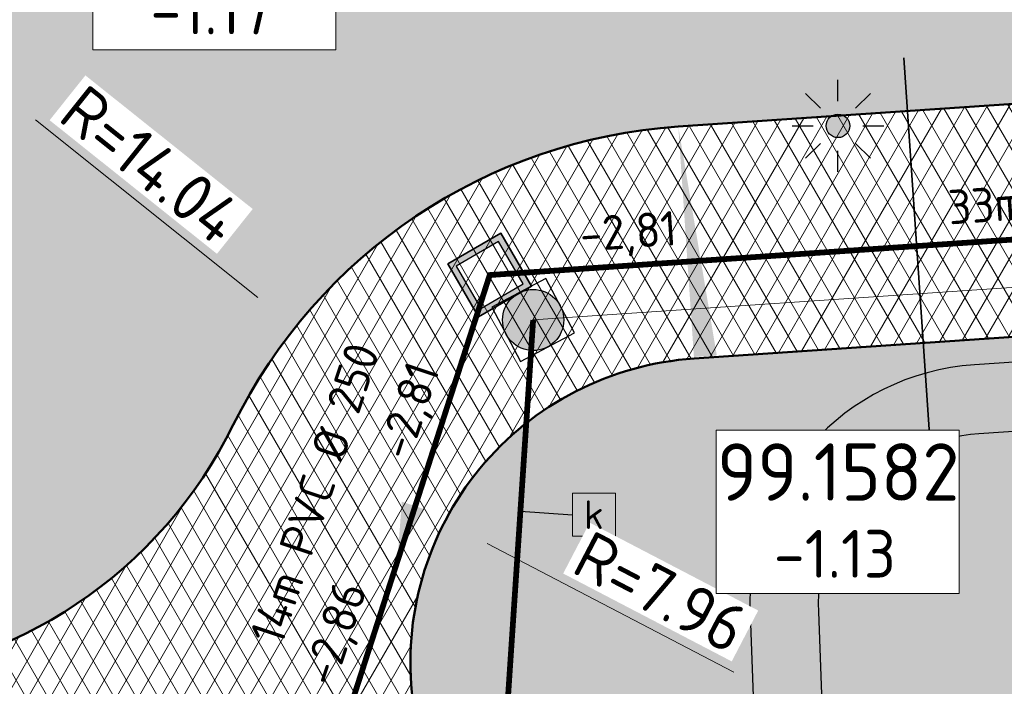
# Model space of a CAD drawing. Header units: metres. Extents: x 240159 to 241664, y 578380 to 583939.
# Tile 44 of 71: x 240594 to 240620, y 583702 to 583719. Entities that reach past the tile are written whole.
import ezdxf
from ezdxf.enums import TextEntityAlignment as Align

# ---------------------------------------------------------------- set-up
doc = ezdxf.new("R2010")
doc.units = ezdxf.units.M
doc.set_wipeout_variables(frame=1)
doc.linetypes.add('RI-HWA_HUISAANSLUITING', pattern=[4.8, 3, -1.8])
for name, color, linetype, lineweight in [('N-GV-GR-BOLLEN-A', 92, 'Continuous', 9), ('N-WE-IE-MEUBILAIR_WEGMEUBILAIR_LICHTMAST_MET_PASTEGEL-S', 7, 'Continuous', 25), ('N-WE-KL-MANTELBUIS-G', 7, 'KL-MANTELBUIS-N', 35), ('N-WE-KL-TRACE_WENSTRACE-A', 7, 'Continuous', 25), ('N-WE-RI-BOB-T', 7, 'Continuous', 13), ('N-WE-RI-MATERIAAL_DIAMETER_LENGTE-T', 7, 'Continuous', 13), ('N-WE-RI-STROOMRICHTING-S', 7, 'Continuous', 13), ('N-WE-VH-KANTVERHARDING-GD', 4, 'Continuous', 50), ('N-WE-VH-VERHARDING_ASFALT_DEKLAAG-A', 252, 'Continuous', 18), ('N-WE-VH-VERHARDING_HALFVERHARDING-A', 234, 'Continuous', 9), ('N-WE-VH-VERKANTING-S', 7, 'Continuous', 25), ('X-XX-AL-REFERENTIE-M', 7, 'Continuous', 18)]:
    doc.layers.add(name, color=color, linetype=linetype, lineweight=lineweight)
for name, color, linetype, lineweight, true_color in [('N-WE-RI-HWA_HUISAANSLUITING_PVC_125-G', 150, 'RI-HWA_HUISAANSLUITING', 25, 0x007fff), ('N-WE-RI-HWA_KOLK-S', 150, 'Continuous', 25, 0x007fff), ('N-WE-RI-HWA_PUTNUMMER-S', 150, 'Continuous', 13, 0x007fff), ('N-WE-RI-HWA_RIOOLPUT-S', 150, 'Continuous', 13, 0x007fff), ('N-WE-RI-HWA_TRANSPORTLEIDING_BETON_500-G', 150, 'Continuous', 20, 0x007fff), ('N-WE-RI-VWA_LEIDINGINFO-S', 20, 'Continuous', 13, 0xff3f00), ('N-WE-RI-VWA_PUTNUMMER-S', 20, 'Continuous', 13, 0xff3f00), ('N-WE-RI-VWA_RIOOLPUT-S', 20, 'Continuous', 13, 0xff3f00), ('N-WE-RI-VWA_TRANSPORTLEIDING_BETON_500-G', 20, 'Continuous', 20, 0xff3f00)]:
    doc.layers.add(name, color=color, linetype=linetype, lineweight=lineweight, true_color=true_color)
doc.styles.add('NLCS-ISO', font='NLCS-ISO.ttf')
doc.styles.add('NLCS-ISO-ANNOTATIEF-T25', font='NLCS-ISO.ttf', dxfattribs={"height": 2.5})
doc.linetypes.add('KL-MANTELBUIS-N', pattern='A,0,-2,[80,NLCS.SHX,S=1,R=0,X=0,Y=0],-2', length=4)
doc.dimstyles.new('NLCS-ANNOTATIEF-T25-PIJL_L2_H1', dxfattribs={"dimtxt": 2.5, "dimasz": 2.5, "dimexe": 2, "dimexo": 2, "dimgap": 0.7, "dimtad": 1, "dimzin": 0, "dimdsep": 46, "dimtxsty": 'NLCS-ISO-ANNOTATIEF-T25', "dimcen": 0, "dimdle": 2, "dimclrd": 256, "dimclre": 256, "dimclrt": 256, "dimadec": 1, "dimazin": 0, "dimtfac": 1, "dimtdec": 3, "dimtofl": 0, "dimtmove": 0, "dimatfit": 3, "dimfxl": 2, "dimfxlon": 1, "dimtfillclr": 256, "dimtolj": 1, "dimtzin": 0, "dimlwd": -1, "dimlwe": -1, "dimarcsym": 0})
pattern_1 = [(45, (0, 0), (-0.8749916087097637, 0.8749916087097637), [0.3, -0.937425]), (135, (0, 0), (-0.8749916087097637, -0.8749916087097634), [0.3, -0.937425])]

# ---------------------------------------------------------------- blocks, each defined once
blk = doc.blocks.new('*U28')
blk.add_solid([(4.999999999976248, 0.6000000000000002), (4.999999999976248, 1.480297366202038e-16), (-1.040000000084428, -7.342274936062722e-16)])
blk = doc.blocks.new('*U92')
at = {"lineweight": -3}
h = blk.add_hatch(color=256, dxfattribs=at)
h.dxf.hatch_style = 1
h.paths.add_polyline_path([(-0.7243216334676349, -2.733926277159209), (2.733926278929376, -0.7241543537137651), (0.7242989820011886, 2.734177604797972), (-2.73417760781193, 0.7244662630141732)])
h.paths.add_polyline_path([(-2.187352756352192, 0.5796126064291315), (0.5793612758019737, 2.18749738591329), (2.187246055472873, -0.5792166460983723), (-0.5794679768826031, -2.187101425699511)], flags=16)
at = {"lineweight": -3, "flags": 128}
for points in [[(0.7242149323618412, 2.734322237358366), (-2.73417760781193, 0.7244662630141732), (-0.7243216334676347, -2.73392627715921), (2.734070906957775, -0.7240703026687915)], [(-0.7244662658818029, -2.734010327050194), (-2.73417760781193, 0.7244662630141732), (0.7242989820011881, 2.734177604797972), (2.734010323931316, -0.7242989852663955)], [(0.5793612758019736, 2.187497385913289), (-2.187352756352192, 0.5796126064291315), (-0.5794679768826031, -2.187101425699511), (2.187246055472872, -0.5792166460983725)]]:
    blk.add_lwpolyline(points, close=True, dxfattribs=at)
blk = doc.blocks.new('*U91')
h = blk.add_hatch(color=256)
h.dxf.hatch_style = 1
h.paths.add_polyline_path([(-0.9372081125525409, 1.766816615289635, 1), (0.9372081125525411, -1.766816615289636, 1)])
at = {"lineweight": -3, "flags": 128}
blk.add_lwpolyline([(-2.704024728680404, 0.8296085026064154), (-0.8296085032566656, -2.704024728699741), (2.70402472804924, -0.8296085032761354), (0.8296085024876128, 2.704024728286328)], close=True, dxfattribs=at)
at = {"lineweight": -3}
blk.add_circle((0, 0), 1.999999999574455, dxfattribs=at)
blk = doc.blocks.new('SRI-PUTNUMMER-SO')
blk.add_wipeout([(-18.26290233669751, 4.251051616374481), (-5.557298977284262, 4.251051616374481), (-5.557298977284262, -4.288829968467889), (-18.26290233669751, -4.288829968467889)])
blk.add_lwpolyline([(-18.26290233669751, 4.251051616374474), (-5.557298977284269, 4.251051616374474), (-5.557298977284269, -4.28882996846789), (-18.26290233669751, -4.28882996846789)], close=True)
at = {"ltscale": 0.1, "style": 'NLCS-ISO'}
blk.add_attdef('PUTNR', text='', height=3.5, dxfattribs=at).set_placement((-11.88078932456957, 2.058605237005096), align=Align.MIDDLE_CENTER)
blk.add_attdef('PUTHGT_001', (-15.75578932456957, -3.469912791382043), '', height=2.5, dxfattribs=at)
blk = doc.blocks.new('*U83')
at = {"color": 0}
blk.add_line((-0.3970031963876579, -1.195821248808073), (0.3970031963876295, 1.195821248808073), dxfattribs=at)
at = {"layer": 'N-WE-RI-STROOMRICHTING-S', "color": 0}
blk.add_solid([(-0.3970031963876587, -1.195821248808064), (0.9949138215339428, 0.9973196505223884), (-0.2009074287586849, 1.39432284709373)], dxfattribs=at)
at = {"layer": 'N-WE-RI-BOB-T', "color": 0, "style": 'NLCS-ISO'}
for tag, p in [('BOB_RECHTS', (0.3499928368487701, 6.22069750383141)), ('BOB_LINKS', (-3.522215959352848, -5.442859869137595))]:
    blk.add_attdef(tag, text='', height=1.799999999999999, rotation=71.63424177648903, dxfattribs=at).set_placement(p, align=Align.MIDDLE_CENTER)
at = {"layer": 'N-WE-RI-MATERIAAL_DIAMETER_LENGTE-T', "color": 0, "style": 'NLCS-ISO'}
blk.add_attdef('RIOOLINFO_001', (-7.530611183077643, -9.355290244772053), '', height=1.799999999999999, rotation=71.63424177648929, dxfattribs=at)
blk = doc.blocks.new('*U82')
at = {"layer": 'N-WE-RI-BOB-T', "color": 0, "style": 'NLCS-ISO'}
for tag, p in [('BOB_RECHTS', (24.79897624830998, 3.315976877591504)), ('BOB_LINKS', (-25.28029047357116, -0.08544015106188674))]:
    blk.add_attdef(tag, text='', height=1.799999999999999, rotation=3.885599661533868, dxfattribs=at).set_placement(p, align=Align.MIDDLE_CENTER)
at = {"layer": 'N-WE-RI-MATERIAAL_DIAMETER_LENGTE-T', "color": 0, "style": 'NLCS-ISO'}
blk.add_attdef('RIOOLINFO_001', (-11.83148179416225, 0.2108073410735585), '', height=1.799999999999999, rotation=3.88559966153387, dxfattribs=at)
blk = doc.blocks.new('N-SIE-WEG_LICHTMAST_SPOT-SO')
h = blk.add_hatch(color=256)
edge = h.paths.add_edge_path()
edge.add_arc((0, 0), 0.7698654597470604, 0, 360)
for p, q in [((-8.731149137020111e-10, 1.624763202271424), (-2.91038304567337e-10, 3.000000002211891)), ((-2.121320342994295, 2.121320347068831), (-1.148881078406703, 1.148881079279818)), ((1.148881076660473, 1.148881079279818), (2.121320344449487, 2.121320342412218)), ((-3.000000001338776, 4.656612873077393e-09), (-1.624763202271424, 2.328306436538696e-09)), ((1.624763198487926, -1.746229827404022e-09), (2.99999999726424, -1.164153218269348e-09)), ((-2.121320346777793, -2.121320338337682), (-1.148881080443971, -1.148881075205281)), ((1.148881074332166, -1.148881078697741), (2.12132034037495, -2.121320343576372)), ((-3.783497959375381e-09, -2.999999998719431), (-2.91038304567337e-09, -1.624763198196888))]:
    blk.add_line(p, q)
blk.add_circle((0, 0), 0.7698654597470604)
at = {"style": 'NLCS-ISO'}
blk.add_attdef('TYPE', text='', height=1.8, dxfattribs=at).set_placement((-2.91038304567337e-10, 3.000000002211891), align=Align.BOTTOM_CENTER)
blk = doc.blocks.new('N_lichtmast')
blk.add_blockref('N-SIE-WEG_LICHTMAST_SPOT-SO', (0, 0))
blk = doc.blocks.new('SRI-KOLK-SO')
at = {"color": 0, "linetype": 'ByBlock', "lineweight": 18}
blk.add_lwpolyline([(-1.125, -1.125), (1.125, -1.125), (1.125, 1.125), (-1.125, 1.125)], close=True, dxfattribs=at)
at = {"color": 0, "linetype": 'ByBlock', "lineweight": 18, "style": 'NLCS-ISO'}
blk.add_text('k', height=1.5, dxfattribs=at).set_placement((0, 0), align=Align.MIDDLE_CENTER)
blk = doc.blocks.new('*D125')
at = {"layer": 'Defpoints', "color": 0, "transparency": 16777216}
for p in [(240601.2867612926, 583711.2267210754), (240612.2601887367, 583702.468554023)]:
    blk.add_point(p, dxfattribs=at)
at = {"layer": 'X-XX-AL-REFERENTIE-M', "transparency": 16777216}
blk.add_line((240594.4869878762, 583716.6537904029), (240600.3097823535, 583712.0064724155), dxfattribs=at)
blk.add_solid([(240600.4397409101, 583712.1693022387), (240600.1798237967, 583711.8436425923), (240601.2867612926, 583711.2267210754)], dxfattribs=at)
at = {"layer": 'X-XX-AL-REFERENTIE-M', "transparency": 16777216, "insert": (240597.5181016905, 583715.4820506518), "char_height": 1.25, "attachment_point": 5, "rotation": 321.4057566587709, "style": 'NLCS-ISO-ANNOTATIEF-T25', "bg_fill": 3, "box_fill_scale": 1.1, "bg_fill_color": 256, "bg_fill_true_color": 13158600, "bg_fill_transparency": 0}
blk.add_mtext('\\A1;R=14.04', dxfattribs=at)
blk = doc.blocks.new('*D137')
at = {"layer": 'Defpoints', "color": 0, "transparency": 16777216}
blk.add_point((240605.2017575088, 583706.1482480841), dxfattribs=at)
at = {"layer": 'X-XX-AL-REFERENTIE-M', "transparency": 16777216}
blk.add_line((240612.760603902, 583702.2076781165), (240606.3101795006, 583705.5704066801), dxfattribs=at)
blk.add_solid([(240606.4064864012, 583705.7551436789), (240606.2138725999, 583705.3856696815), (240605.2017575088, 583706.1482480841)], dxfattribs=at)
at = {"layer": 'X-XX-AL-REFERENTIE-M', "transparency": 16777216, "insert": (240610.8503813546, 583704.3030494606), "char_height": 1.25, "attachment_point": 5, "rotation": 332.46611446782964, "style": 'NLCS-ISO-ANNOTATIEF-T25', "bg_fill": 3, "box_fill_scale": 1.1, "bg_fill_color": 256, "bg_fill_true_color": 13158600, "bg_fill_transparency": 0}
blk.add_mtext('\\A1;R=7.96', dxfattribs=at)
at = {"layer": 'Defpoints', "color": 0, "transparency": 16777216}
blk.add_point((240612.260188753, 583702.4685540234), dxfattribs=at)

msp = doc.modelspace()

# ---------------------------------------------------------------- hatches: boundary and pattern name
at = {"layer": 'N-GV-GR-BOLLEN-A'}
h = msp.add_hatch(dxfattribs=at)
h.set_pattern_fill('AGR-BOLLEN', color=256, scale=0.5, pattern_type=2)
h.set_pattern_definition(pattern_1)
h.paths.add_polyline_path([(240686.4738021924, 583735.5027480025), (240748.7250682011, 583739.7220478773, -0.460694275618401), (240763.6597089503, 583724.4750147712), (240761.2509854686, 583697.2903260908, 0.0669485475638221), (240762.1141369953, 583678.2587061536), (240765.8931251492, 583657.3753962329, -0.02784345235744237), (240768.6800483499, 583634.8960301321), (240773.4036751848, 583565.2039581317), (240779.9407531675, 583574.4024377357), (240778.5727305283, 583636.4877606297), (240794.9463711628, 583725.7893957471), (240796.5913103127, 583769.5615053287), (240796.7640477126, 583773.0565428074), (240793.2754688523, 583772.7827861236, -0.08418812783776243), (240757.1878100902, 583776.1784719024), (240741.3344086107, 583780.4263780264, 0.228323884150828), (240682.7118125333, 583765.2917002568, -0.000853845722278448), (240659.2292994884, 583745.64365328, -0.2200703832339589), (240596.2271510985, 583728.709437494), (240513.1545027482, 583743.5636042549, 0.5940481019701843), (240482.4603060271, 583699.4454581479), (240488.7676443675, 583688.3003269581), (240507.6896593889, 583654.8649333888, -0.1738144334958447), (240514.4771739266, 583598.583750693, -0.1185221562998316), (240502.532813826, 583574.0407626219), (240526.3765645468, 583548.3703444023), (240523.7122447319, 583587.6795394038, -0.05767841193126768), (240524.3248115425, 583600.5512942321), (240529.0221998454, 583629.1526581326, 0.1226499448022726), (240527.1005093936, 583652.7382912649), (240518.0823768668, 583679.4690425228, -0.4918730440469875), (240530.4362631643, 583697.9650339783), (240589.6787072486, 583701.9804002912, 0.2674744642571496), (240599.6652820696, 583708.6725790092, -0.26747446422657), (240611.3107563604, 583716.4764153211), (240665.6922921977, 583720.1623163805, 0.2920074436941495), (240674.3166188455, 583726.5285955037, -0.2920074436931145)])
h = msp.add_hatch(dxfattribs=at)
h.set_pattern_fill('AGR-BOLLEN', color=256, scale=0.5, pattern_type=2)
h.set_pattern_definition(pattern_1)
h.paths.add_polyline_path([(240613.1875624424, 583703.7188931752, -0.4056482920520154), (240619.0569045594, 583710.245974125), (240661.8040540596, 583713.1433134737), (240672.1157345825, 583713.8422241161, 0.1193285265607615), (240669.3512472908, 583714.3163654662), (240611.7219065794, 583710.4103329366, 0.4310258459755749), (240604.3620303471, 583701.4782541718), (240605.0157549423, 583696.2644591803), (240613.4407122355, 583696.8354904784)])
edge = h.paths.add_edge_path()
edge.add_line((240610.3176092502, 583653.9761872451), (240617.3946818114, 583654.4558608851))
edge.add_line((240617.3946818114, 583654.4558608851), (240617.577732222, 583649.9579432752))
edge.add_line((240617.577732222, 583649.9579432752), (240610.8306324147, 583649.5006347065))
edge.add_arc((240357.2032254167, 583622.6950386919), 255.0399999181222, 3.8774938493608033, 6.033129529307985, ccw=False)
edge.add_line((240611.6594180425, 583639.9417077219), (240614.2126681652, 583602.271227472))
edge.add_line((240614.2126681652, 583602.271227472), (240676.2378374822, 583606.4752028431))
edge.add_line((240676.2378374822, 583606.4752028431), (240671.3168014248, 583639.337903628))
edge.add_line((240671.3168014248, 583639.337903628), (240666.7197805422, 583707.1620399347))
edge.add_arc((240662.2300814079, 583706.8577346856), 4.500000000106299, 3.877493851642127, 93.87749384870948)
edge.add_line((240661.9257761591, 583711.3474338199), (240619.1786266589, 583708.4500944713))
edge.add_arc((240619.482931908, 583703.9603953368), 4.500000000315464, 93.87749385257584, 182.2135115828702)
edge.add_line((240614.986289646, 583703.7865897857), (240615.3036356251, 583695.1576269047))
edge.add_line((240615.3036356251, 583695.1576269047), (240613.5068974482, 583695.0358466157))
edge.add_line((240613.5068974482, 583695.0358466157), (240605.2400571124, 583694.475532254))
edge.add_line((240605.2400571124, 583694.475532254), (240609.4457228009, 583660.933152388))
edge.add_line((240609.4457228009, 583660.933152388), (240617.1234094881, 583661.4535347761))
edge.add_line((240617.1234094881, 583661.4535347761), (240617.3064598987, 583656.9556171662))
edge.add_line((240617.3064598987, 583656.9556171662), (240610.0064782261, 583656.4608350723))
edge.add_line((240610.0064782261, 583656.4608350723), (240610.2618082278, 583654.4244449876))
edge.add_arc((240357.2032254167, 583622.6950386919), 255.0399999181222, 7.0451779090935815, 7.1466581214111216, ccw=False)
edge = h.paths.add_edge_path()
edge.add_line((240678.683556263, 583654.099606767), (240672.1504173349, 583653.6568001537))
edge.add_line((240672.1504173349, 583653.6568001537), (240673.1077507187, 583639.5323679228))
edge.add_line((240673.1077507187, 583639.5323679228), (240678.0396196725, 583606.5973250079))
edge.add_line((240678.0396196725, 583606.5973250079), (240682.4036867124, 583606.893115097))
edge.add_line((240682.4036867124, 583606.893115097), (240682.539172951, 583607.0824839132))
edge.add_line((240682.539172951, 583607.0824839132), (240680.4180064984, 583622.9731264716))
edge.add_arc((240881.1773076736, 583649.7715327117), 202.5399999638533, 178.7755541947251, 187.6031955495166, ccw=False)
edge = h.paths.add_edge_path()
edge.add_line((240678.9320262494, 583674.162334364), (240670.7979495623, 583673.6110185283))
edge.add_line((240670.7979495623, 583673.6110185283), (240671.846112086, 583658.1464992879))
edge.add_line((240671.846112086, 583658.1464992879), (240678.8306795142, 583658.6199030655))
edge.add_arc((240881.1773364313, 583649.7715314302), 202.5400287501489, 177.4338369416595, 177.4961208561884, ccw=False)
edge.add_arc((240481.5784334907, 583667.6807415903), 197.4600000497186, 357.4338369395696, 361.8810626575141)
edge = h.paths.add_edge_path()
edge.add_line((240670.4936443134, 583678.1007176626), (240678.7330067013, 583678.6591696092))
edge.add_arc((240481.5784334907, 583667.6807415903), 197.4600000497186, 3.187187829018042, 6.287117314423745)
edge.add_line((240677.8508308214, 583689.3047482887), (240675.6784368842, 583709.0226928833))
edge.add_arc((240669.7542826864, 583708.3700083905), 5.960000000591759, 6.287117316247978, 39.83947681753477)
edge.add_line((240674.330622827, 583712.1882162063), (240666.3247649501, 583711.6455908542))
edge.add_arc((240662.2300814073, 583706.8577346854), 6.300000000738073, 3.877493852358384, 49.46218524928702, ccw=False)
edge.add_line((240668.5156601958, 583707.2837620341), (240670.4936443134, 583678.1007176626))
at = {"layer": 'N-WE-KL-TRACE_WENSTRACE-A', "transparency": 33554559}
h = msp.add_hatch(dxfattribs=at)
h.set_pattern_fill('AKL-TRACE', color=256, scale=0.5, pattern_type=2)
h.set_pattern_definition([(45, (0, 0), (-0.5303300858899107, 0.5303300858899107), [0.5]), (135, (0, 0), (-0.5303300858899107, -0.5303300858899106), [0.5])])
edge = h.paths.add_edge_path()
edge.add_line((240673.1077507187, 583639.5323679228), (240668.5156601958, 583707.2837620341))
edge.add_arc((240662.2300814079, 583706.8577346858), 6.300000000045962, 3.877493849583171, 93.8774938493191)
edge.add_line((240661.8040540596, 583713.1433134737), (240619.0569045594, 583710.245974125))
edge.add_arc((240619.4829319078, 583703.9603953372), 6.299999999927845, 93.87749384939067, 182.1968961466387)
edge.add_line((240613.1875624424, 583703.7188931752), (240613.4407122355, 583696.8354904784))
edge.add_line((240613.4407122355, 583696.8354904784), (240613.5068974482, 583695.0358466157))
edge.add_line((240613.5068974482, 583695.0358466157), (240615.3036356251, 583695.1576269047))
edge.add_line((240615.3036356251, 583695.1576269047), (240614.986289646, 583703.7865897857))
edge.add_arc((240619.4829319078, 583703.9603953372), 4.50000000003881, 93.87749384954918, 182.2135115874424, ccw=False)
edge.add_line((240619.1786266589, 583708.4500944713), (240661.9257761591, 583711.34743382))
edge.add_arc((240662.2300814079, 583706.8577346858), 4.500000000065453, 3.8774938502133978, 93.87749384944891, ccw=False)
edge.add_line((240666.7197805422, 583707.1620399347), (240671.3168014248, 583639.337903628))
edge.add_line((240671.3168014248, 583639.337903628), (240677.7256302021, 583596.5397164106))
edge.add_line((240677.7256302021, 583596.5397164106), (240679.516579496, 583596.7341807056))
edge.add_line((240679.516579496, 583596.7341807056), (240673.1077507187, 583639.5323679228))
at = {"layer": 'N-WE-VH-VERHARDING_ASFALT_DEKLAAG-A'}
h = msp.add_hatch(dxfattribs=at)
h.set_pattern_fill('AVH-ASFALT', color=256, scale=0.5, pattern_type=2)
h.set_pattern_definition([(59.99999999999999, (0, 0), (-0.4330127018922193, 0.2500000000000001), []), (120, (0, 0), (-0.4330127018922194, -0.2499999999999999), [])])
edge = h.paths.add_edge_path()
edge.add_line((240767.2555367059, 583566.0034579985), (240762.6139659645, 583634.4848799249))
edge.add_arc((240565.6059679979, 583621.1319656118), 197.4599999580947, 3.877493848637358, 10.25709480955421)
edge.add_line((240759.9102917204, 583656.2927586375), (240756.1313035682, 583677.1760685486))
edge.add_arc((240832.4321101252, 583690.9832593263), 77.53999998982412, 174.936480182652, 190.2570948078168, ccw=False)
edge.add_line((240755.1947128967, 583697.8269474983), (240757.6034363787, 583725.0116361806))
edge.add_arc((240749.6745005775, 583725.7141865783), 7.960000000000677, 354.9364801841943, 453.877493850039)
edge.add_line((240749.136218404, 583733.6559654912), (240686.8849523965, 583729.436665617))
edge.add_arc((240687.4232345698, 583721.4948867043), 7.959999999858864, 93.87749384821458, 186.2871173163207)
edge.add_line((240679.5111091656, 583720.6231805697), (240682.9002776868, 583689.8610632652))
edge.add_arc((240481.5784334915, 583667.68074159), 202.540000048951, -2.56616306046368, 6.287117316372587, ccw=False)
edge.add_arc((240881.1773076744, 583649.7715327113), 197.4599999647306, 177.433836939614, 187.6031955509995)
edge.add_line((240685.453343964, 583623.6452697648), (240687.833555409, 583605.8140009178))
edge.add_arc((240487.0742542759, 583579.0155946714), 202.5399999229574, 3.8774938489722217, 7.60319555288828, ccw=False)
edge.add_line((240689.1506236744, 583592.7120357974), (240691.1898158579, 583562.6259317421))
edge.add_line((240691.1898158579, 583562.6259317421), (240686.1214443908, 583562.2824049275))
edge.add_line((240686.1214443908, 583562.2824049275), (240684.0822522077, 583592.3685089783))
edge.add_arc((240487.0742543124, 583579.0155946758), 197.4599998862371, 3.877493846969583, 7.603195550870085)
edge.add_line((240682.7982179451, 583605.1418576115), (240680.4180064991, 583622.973126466))
edge.add_arc((240881.1773076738, 583649.7715327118), 202.5399999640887, 177.433836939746, 187.6031955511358, ccw=False)
edge.add_arc((240481.5784334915, 583667.6807415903), 197.4600000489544, 357.4338369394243, 366.2871173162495)
edge.add_line((240677.8508308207, 583689.3047482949), (240675.6784368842, 583709.022692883))
edge.add_arc((240669.754282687, 583708.3700083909), 5.959999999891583, 6.287117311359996, 93.87749385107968)
edge.add_line((240669.3512472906, 583714.3163654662), (240611.7219065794, 583710.4103329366))
edge.add_arc((240612.260188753, 583702.4685540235), 7.960000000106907, 93.87749384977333, 187.1466581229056)
edge.add_line((240604.3620303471, 583701.4782541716), (240610.2618082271, 583654.4244449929))
edge.add_arc((240357.2032254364, 583622.6950386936), 255.0399998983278, 3.8774938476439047, 7.146658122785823, ccw=False)
edge.add_line((240611.659418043, 583639.9417077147), (240617.2422023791, 583557.5736838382))
edge.add_line((240617.2422023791, 583557.5736838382), (240612.1738245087, 583557.2302514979))
edge.add_line((240612.1738245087, 583557.2302514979), (240606.5910465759, 583639.5981809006))
edge.add_arc((240357.2032254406, 583622.6950386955), 249.9599998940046, 3.877493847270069, 7.146658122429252)
edge.add_line((240605.2212749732, 583653.7924445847), (240600.5572141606, 583690.9907649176))
edge.add_arc((240594.6435176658, 583690.2492841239), 5.959999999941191, 7.146658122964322, 93.87749384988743)
edge.add_line((240594.2404822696, 583696.1956411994), (240530.8474133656, 583691.8989515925))
edge.add_arc((240531.385695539, 583683.9571726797), 7.959999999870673, 93.87749384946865, 198.6428112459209)
edge.add_line((240523.8433581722, 583681.4126202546), (240532.861490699, 583654.6818689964))
edge.add_arc((240480.7094494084, 583637.0873758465), 55.03999999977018, -9.326794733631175, 18.6428112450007, ccw=False)
edge.add_line((240535.0218224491, 583628.1673010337), (240530.3244341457, 583599.5659371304))
edge.add_arc((240579.6239646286, 583591.469154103), 49.96000001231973, 170.6732052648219, 183.8774938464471)
edge.add_line((240529.7783271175, 583588.0906896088), (240532.3191744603, 583550.6031991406))
edge.add_line((240532.3191744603, 583550.6031991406), (240527.2507360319, 583550.2596677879))
edge.add_arc((240521.3113999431, 583549.8432378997), 5.953916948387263, -29.812406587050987, 4.0106658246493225, ccw=False)
edge.add_line((240526.4773625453, 583546.883177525), (240523.7122447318, 583587.6795394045))
edge.add_arc((240579.6239646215, 583591.4691541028), 56.04000000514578, 170.6732052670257, 183.8774938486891, ccw=False)
edge.add_line((240524.3248115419, 583600.5512942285), (240529.0221998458, 583629.1526581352))
edge.add_arc((240480.7094494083, 583637.0873758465), 48.95999999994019, 350.6732052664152, 378.6428112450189)
edge.add_line((240527.1005093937, 583652.7382912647), (240518.0823768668, 583679.4690425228))
edge.add_arc((240531.3856955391, 583683.9571726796), 14.03999999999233, 93.87749384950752, 198.6428112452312, ccw=False)
edge.add_line((240530.4362631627, 583697.9650339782), (240589.6787072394, 583701.9804002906))
edge.add_arc((240588.8645216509, 583713.9928397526), 12.04000000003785, 273.8774937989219, 333.7759703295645)
edge.add_arc((240612.2601887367, 583702.4685540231), 14.03999999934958, 93.87749378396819, 153.7759703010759, ccw=False)
edge.add_line((240611.3107563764, 583716.4764153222), (240665.6922921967, 583720.1623163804))
edge.add_arc((240665.0187632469, 583730.0995171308), 9.959999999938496, 273.8774938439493, 338.9902833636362)
edge.add_arc((240687.4232345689, 583721.4948867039), 14.03999999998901, 93.87749384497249, 158.9902833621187, ccw=False)
edge.add_line((240686.4738021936, 583735.5027480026), (240748.7250682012, 583739.7220478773))
edge.add_arc((240749.6745005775, 583725.7141865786), 14.03999999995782, -5.063519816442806, 93.87749384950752, ccw=False)
edge.add_line((240763.6597089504, 583724.4750147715), (240761.2509854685, 583697.2903260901))
edge.add_arc((240832.4321101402, 583690.983259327), 71.46000000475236, 174.9364801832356, 190.2570948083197)
edge.add_line((240762.1141369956, 583678.2587061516), (240765.8931251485, 583657.3753962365))
edge.add_arc((240565.6059680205, 583621.1319656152), 203.5399999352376, 3.877493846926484, 10.25709480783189, ccw=False)
edge.add_line((240768.6800483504, 583634.8960301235), (240773.7296834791, 583560.3940537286))
edge.add_arc((240780.4125465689, 583564.7185121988), 7.96000000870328, 183.8774938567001, 212.9067714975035, ccw=False)
edge.add_line((240772.4707676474, 583564.1802300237), (240772.323908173, 583566.346984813))
edge.add_line((240772.323908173, 583566.346984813), (240767.2555367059, 583566.0034579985))
at = {"layer": 'N-WE-VH-VERHARDING_HALFVERHARDING-A'}
h = msp.add_hatch(dxfattribs=at)
h.set_pattern_fill('AVH-HALFVERHARDING', color=256, scale=0.25, pattern_type=2)
h.set_pattern_definition([(49.99999999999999, (0, 0), (1.793150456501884, -0.1568803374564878), [0.1875, -2.0625]), (355, (0, 0), (-0.3468783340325, 1.88048033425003), [0.15, -1.65]), (100.4514, (0.1494292, -0.01307335), (1.446273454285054, 1.723598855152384), [0.159350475, -1.75285528]), (46.18420000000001, (0, 0.5), (2.668102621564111, -0.4137975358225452), [0.28125, -3.09375]), (96.6356, (0.2223418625, 0.4655167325), (2.336656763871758, 2.435294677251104), [0.23902572, -2.6292825]), (351.1842, (0, 0.5), (2.336654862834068, 2.435296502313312), [0.225, -2.475]), (21, (0.25, 0.375), (1.492267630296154, -1.006547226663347), [0.1875, -2.0625]), (326.0000000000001, (0.25, 0.375), (0.6082883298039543, 1.812875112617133), [0.15, -1.65]), (71.4514, (0.3743555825, 0.291120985), (2.100556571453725, 0.806326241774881), [0.159350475, -1.75285528]), (37.50000000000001, (0, 0), (0.03039963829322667, 0.8322346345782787), [0, -1.63, 0, -1.675, 0, -1.65625]), (7.499999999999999, (0, 0), (0.6576738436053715, 0.9860292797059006), [0, -0.955, 0, -1.5925, 0, -0.63125]), (327.5, (-0.5575, 0), (1.334556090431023, -0.05638717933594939), [0, -0.625, 0, -1.95, 0, -2.5875]), (317.5, (-0.8075, 0), (1.457965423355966, 0.2502624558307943), [0, -0.8125, 0, -1.295, 0, -1.8375])])
h.paths.add_polyline_path([(240539.6805462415, 583638.6726289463), (240535.7253125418, 583638.7172235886, -0.02044822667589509), (240535.6745789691, 583634.217509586), (240539.9457098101, 583634.1693532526)])
h.paths.add_polyline_path([(240535.095426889, 583657.3235874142), (240532.2820838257, 583656.3992956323), (240532.861490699, 583654.6818689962, -0.01221062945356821), (240533.658277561, 583652.1147907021), (240536.5317098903, 583653.0588241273)])
h.paths.add_polyline_path([(240545.5309071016, 583692.8941773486), (240541.0412079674, 583692.5898720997), (240541.2413731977, 583689.63664778), (240545.731072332, 583689.9409530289)])
h.paths.add_polyline_path([(240555.0231940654, 583693.5375506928), (240550.5334949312, 583693.2332454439), (240550.7336601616, 583690.2800211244), (240555.2233592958, 583690.5843263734)])
h.paths.add_polyline_path([(240577.382659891, 583695.0530426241), (240572.8929607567, 583694.7487373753), (240573.0931259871, 583691.7955130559), (240577.5828251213, 583692.0998183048)])
h.paths.add_polyline_path([(240630.1726717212, 583711.6608988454), (240625.6829725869, 583711.3565935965), (240625.8831378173, 583708.4033692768), (240630.3728369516, 583708.7076745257)])
h.paths.add_polyline_path([(240637.5649328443, 583712.1619355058), (240633.0752337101, 583711.857630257), (240633.2753989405, 583708.9044059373), (240637.7650980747, 583709.2087111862)])
h.paths.add_polyline_path([(240654.9343031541, 583713.3392060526), (240650.4446040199, 583713.0349008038), (240650.6447692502, 583710.0816764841), (240655.1344683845, 583710.3859817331)])

# ---------------------------------------------------------------- linework, layer by layer
at = {"layer": 'N-WE-KL-MANTELBUIS-G', "linetype": 'KL-MANTELBUIS-N', "ltscale": 2}
msp.add_line((240617.2156395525, 583718.2764920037), (240617.9265360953, 583707.7879723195), dxfattribs=at)
at = {"layer": 'N-WE-KL-TRACE_WENSTRACE-A', "transparency": 33554559}
msp.add_lwpolyline([(240673.1077507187, 583639.5323679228), (240668.5156601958, 583707.2837620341, 0.4142135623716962), (240661.8040540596, 583713.1433134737), (240619.0569045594, 583710.245974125, 0.4056482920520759), (240613.1875624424, 583703.7188931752), (240613.4407122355, 583696.8354904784), (240613.5068974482, 583695.0358466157), (240615.3036356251, 583695.1576269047), (240614.986289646, 583703.7865897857, -0.4057327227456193), (240619.1786266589, 583708.4500944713), (240661.9257761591, 583711.34743382, -0.4142135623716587), (240666.7197805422, 583707.1620399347), (240671.3168014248, 583639.337903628), (240677.7256302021, 583596.5397164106), (240679.516579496, 583596.7341807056)], format="xyb", close=True, dxfattribs=at)
at = {"layer": 'N-WE-RI-HWA_HUISAANSLUITING_PVC_125-G'}
msp.add_line((240607.1793691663, 583706.4172190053), (240608.5387402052, 583706.3265425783), dxfattribs=at)
at = {"layer": 'N-WE-RI-HWA_TRANSPORTLEIDING_BETON_500-G'}
msp.add_line((240607.5129457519, 583711.4180154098), (240673.6429416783, 583715.9002099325), dxfattribs=at)
at = {"layer": 'N-WE-RI-HWA_TRANSPORTLEIDING_BETON_500-G', "const_width": 0.15, "flags": 128}
msp.add_lwpolyline([(240611.5767195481, 583655.3581074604), (240606.5981761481, 583697.7042934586), (240607.5129457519, 583711.4180154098)], dxfattribs=at)
at = {"layer": 'N-WE-RI-VWA_TRANSPORTLEIDING_BETON_500-G', "const_width": 0.15, "flags": 128}
msp.add_lwpolyline([(240609.1252323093, 583639.7699443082), (240602.0786790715, 583699.272730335), (240606.3763846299, 583712.5938488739), (240639.1238749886, 583714.8134259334), (240677.715015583, 583717.42907707)], dxfattribs=at)
at = {"layer": 'N-WE-VH-KANTVERHARDING-GD', "ltscale": 0.1}
for points in [[(240529.0221998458, 583629.1526581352, 0.122649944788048), (240527.1005093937, 583652.7382912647), (240518.0823768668, 583679.4690425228, -0.4918730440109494), (240530.4362631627, 583697.9650339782), (240589.6787072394, 583701.9804002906, 0.2674744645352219), (240599.6652820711, 583708.6725790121, -0.2674744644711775), (240611.3107563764, 583716.4764153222), (240665.6922921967, 583720.1623163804, 0.2920074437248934), (240674.3166188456, 583726.5285955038, -0.2920074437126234), (240686.4738021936, 583735.5027480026), (240748.7250682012, 583739.7220478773, -0.4606942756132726)], [(240680.4180064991, 583622.973126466, -0.04440134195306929), (240678.840417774, 583658.839860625, 0.03864894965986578), (240677.8508308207, 583689.3047482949), (240675.6784368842, 583709.022692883, 0.4019486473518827), (240669.3512472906, 583714.3163654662), (240611.7219065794, 583710.4103329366, 0.431025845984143), (240604.3620303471, 583701.4782541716), (240610.2618082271, 583654.4244449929, -0.01426538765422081), (240611.659418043, 583639.9417077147)]]:
    msp.add_lwpolyline(points, format="xyb", dxfattribs=at)

# ---------------------------------------------------------------- block references
at = {"layer": 'N-WE-IE-MEUBILAIR_WEGMEUBILAIR_LICHTMAST_MET_PASTEGEL-S', "xscale": 0.4, "yscale": 0.4, "zscale": 0.4}
msp.add_blockref('N_lichtmast', (240615.4889038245, 583716.495239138), dxfattribs=at)
at = {"layer": 'N-WE-RI-HWA_KOLK-S', "xscale": 0.5, "yscale": 0.5, "zscale": 0.5}
msp.add_blockref('SRI-KOLK-SO', (240609.1012402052, 583706.3265425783), dxfattribs=at)
at = {"layer": 'N-WE-RI-HWA_RIOOLPUT-S', "xscale": 0.4, "yscale": 0.4, "zscale": 0.4}
msp.add_blockref('*U91', (240607.5129457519, 583711.4180154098), dxfattribs=at)
at = {"layer": 'N-WE-RI-VWA_RIOOLPUT-S', "xscale": 0.4, "yscale": 0.4, "zscale": 0.4}
msp.add_blockref('*U92', (240606.3764234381, 583712.5938515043), dxfattribs=at)
at = {"layer": 'N-WE-VH-VERKANTING-S', "rotation": 273.8774938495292}
msp.add_blockref('*U28', (240611.3810847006, 583715.4387959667), dxfattribs=at)

# ---------------------------------------------------------------- next in the draw order: block references
at = {"layer": 'N-WE-RI-VWA_PUTNUMMER-S'}
ref = msp.add_blockref('SRI-PUTNUMMER-SO', (240605.1244666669, 583720.6255706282), dxfattribs=dict(at, xscale=0.5, yscale=0.5, zscale=0.5))
ref.add_attrib('PUTNR', '99.1530', dxfattribs={"layer": '0', "ltscale": 0.1, "height": 1.5, "style": 'NLCS-ISO'}).set_placement((240599.1840720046, 583721.6548732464), align=Align.MIDDLE_CENTER)
ref.add_attrib('PUTHGT_001', '-1.17', (240597.4965720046, 583718.8906142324), dxfattribs={"layer": '0', "ltscale": 0.1, "height": 1.25, "style": 'NLCS-ISO'})

# ---------------------------------------------------------------- next in the draw order: dimensions: what is measured, and where the dimension line sits
at = {"layer": 'X-XX-AL-REFERENTIE-M'}
dim = msp.add_radius_dim(center=(240612.2601887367, 583702.468554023), mpoint=(240601.2867612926, 583711.2267210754), dimstyle='NLCS-ANNOTATIEF-T25-PIJL_L2_H1', override={"dimpost": 'R=<>', "dimtfill": 1}, dxfattribs=at)
dim.commit()
dim.dimension.update_dxf_attribs({"geometry": '*D125', "text_midpoint": (240597.5181016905, 583715.4820506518)})

# ---------------------------------------------------------------- next in the draw order: block references
at = {"layer": 'N-WE-RI-VWA_LEIDINGINFO-S'}
ref = msp.add_blockref('*U82', (240622.704070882, 583713.6981819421), dxfattribs=dict(at, xscale=0.5, yscale=0.5, zscale=0.5))
ref.add_attrib('RIOOLINFO_001', '33m PVC %%C 250', (240618.4046061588, 583713.9133641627), dxfattribs={"layer": 'N-WE-RI-MATERIAAL_DIAMETER_LENGTE-T', "color": 0, "height": 0.8999999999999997, "rotation": 3.88559966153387, "style": 'NLCS-ISO'})
ref.add_attrib('BOB_LINKS_001', '-2,81', (240608.7638723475, 583713.2063319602), dxfattribs={"layer": 'N-WE-RI-BOB-T', "color": 0, "height": 0.8999999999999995, "rotation": 3.885599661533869, "style": 'NLCS-ISO'})

# ---------------------------------------------------------------- next in the draw order: dimensions: what is measured, and where the dimension line sits
at = {"layer": 'X-XX-AL-REFERENTIE-M'}
dim = msp.add_radius_dim(center=(240612.260188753, 583702.4685540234), mpoint=(240605.2017575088, 583706.1482480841), dimstyle='NLCS-ANNOTATIEF-T25-PIJL_L2_H1', override={"dimpost": 'R=<>', "dimtfill": 1}, dxfattribs=at)
dim.commit()
dim.dimension.update_dxf_attribs({"geometry": '*D137', "text_midpoint": (240610.3996650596, 583703.438480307), "dimtype": 164})

# ---------------------------------------------------------------- next in the draw order: block references
at = {"layer": 'N-WE-RI-HWA_PUTNUMMER-S'}
ref = msp.add_blockref('SRI-PUTNUMMER-SO', (240621.4367502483, 583706.4128755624), dxfattribs=dict(at, xscale=0.5, yscale=0.5, zscale=0.5))
ref.add_attrib('PUTNR', '99.1582', dxfattribs={"layer": '0', "ltscale": 0.1, "height": 1.5, "style": 'NLCS-ISO'}).set_placement((240615.496355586, 583707.4421781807), align=Align.MIDDLE_CENTER)
ref.add_attrib('PUTHGT_001', '-1.13', (240613.808855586, 583704.6779191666), dxfattribs={"layer": '0', "ltscale": 0.1, "height": 1.25, "style": 'NLCS-ISO'})
at = {"layer": 'N-WE-RI-VWA_LEIDINGINFO-S'}
ref = msp.add_blockref('*U83', (240604.1766858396, 583705.9680922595), dxfattribs=dict(at, xscale=0.5, yscale=0.5, zscale=0.5))
ref.add_attrib('RIOOLINFO_001', '14m PVC %%C 250', (240600.9359916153, 583702.8706395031), dxfattribs={"layer": 'N-WE-RI-MATERIAAL_DIAMETER_LENGTE-T', "color": 0, "height": 0.8999999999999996, "rotation": 71.63424177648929, "style": 'NLCS-ISO'})
ref.add_attrib('BOB_LINKS_001', '-2,86', (240602.310612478, 583701.787933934), dxfattribs={"layer": 'N-WE-RI-BOB-T', "color": 0, "height": 0.8999999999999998, "rotation": 71.63424177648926, "style": 'NLCS-ISO'})
ref.add_attrib('BOB_RECHTS_001', '-2,81', (240604.2750742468, 583707.7051284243), dxfattribs={"layer": 'N-WE-RI-BOB-T', "color": 0, "height": 0.8999999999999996, "rotation": 71.63424177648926, "style": 'NLCS-ISO'})

doc.saveas('drawing.dxf')
